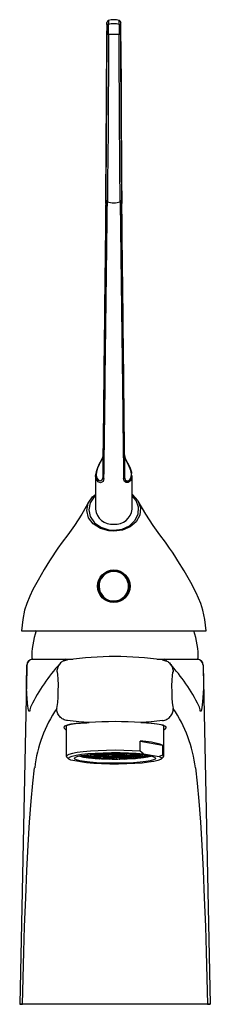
# Model space of a CAD drawing. Header units: millimetres. Extents: x 4038.135 to 4038.182, y 1894.27 to 1894.512.
import ezdxf

# ---------------------------------------------------------------- set-up
doc = ezdxf.new("R2010")
doc.units = ezdxf.units.MM
doc.layers.add('SANINDUSA', color=3, linetype='Continuous')

msp = doc.modelspace()

# ---------------------------------------------------------------- linework, layer by layer
at = {"layer": 'SANINDUSA'}
for p, q in [((4038.155958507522, 1894.50539405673), (4038.155947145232, 1894.500285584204)), ((4038.159530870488, 1894.500285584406), (4038.159519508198, 1894.505394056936)), ((4038.155089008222, 1894.405177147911), (4038.155089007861, 1894.399651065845)), ((4038.160389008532, 1894.405177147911), (4038.16038900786, 1894.399651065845)), ((4038.160511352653, 1894.404608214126), (4038.160389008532, 1894.405177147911)), ((4038.15323900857, 1894.40008270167), (4038.153239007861, 1894.391802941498)), ((4038.153261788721, 1894.400081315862), (4038.15327477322, 1894.400230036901)), ((4038.162239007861, 1894.391802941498), (4038.162239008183, 1894.40008270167)), ((4038.134989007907, 1894.361802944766), (4038.180489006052, 1894.361802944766)), ((4038.136305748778, 1894.353340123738), (4038.13455497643, 1894.269811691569)), ((4038.136229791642, 1894.348345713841), (4038.136317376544, 1894.353340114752)), ((4038.136317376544, 1894.353340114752), (4038.136305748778, 1894.353340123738)), ((4038.136319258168, 1894.353341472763), (4038.136317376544, 1894.353340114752)), ((4038.137537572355, 1894.354811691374), (4038.147616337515, 1894.354811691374)), ((4038.145926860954, 1894.354811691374), (4038.147616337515, 1894.354811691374)), ((4038.168454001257, 1894.354811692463), (4038.170148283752, 1894.354811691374)), ((4038.168480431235, 1894.354811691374), (4038.178537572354, 1894.354811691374)), ((4038.179755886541, 1894.353341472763), (4038.179757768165, 1894.353340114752)), ((4038.179757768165, 1894.353340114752), (4038.179769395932, 1894.353340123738)), ((4038.179769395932, 1894.353340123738), (4038.181520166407, 1894.269811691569)), ((4038.146037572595, 1894.338343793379), (4038.146037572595, 1894.330900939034)), ((4038.170037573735, 1894.330900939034), (4038.170037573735, 1894.338343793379)), ((4038.170453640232, 1894.337690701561), (4038.170037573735, 1894.337360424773)), ((4038.164210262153, 1894.332168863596), (4038.164210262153, 1894.334649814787)), ((4038.164210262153, 1894.334649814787), (4038.169778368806, 1894.333687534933)), ((4038.150842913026, 1894.331169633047), (4038.152480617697, 1894.331313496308)), ((4038.15200620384, 1894.331387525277), (4038.152427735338, 1894.331314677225)), ((4038.152450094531, 1894.331310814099), (4038.153588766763, 1894.331114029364)), ((4038.152471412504, 1894.331312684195), (4038.154109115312, 1894.331456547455)), ((4038.153718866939, 1894.331516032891), (4038.154056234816, 1894.331457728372)), ((4038.154078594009, 1894.331453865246), (4038.155217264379, 1894.331257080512)), ((4038.154099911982, 1894.331455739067), (4038.15573761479, 1894.331599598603)), ((4038.155260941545, 1894.331255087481), (4038.156898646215, 1894.331398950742)), ((4038.155677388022, 1894.331602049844), (4038.155684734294, 1894.33160077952)), ((4038.155707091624, 1894.331596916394), (4038.156845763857, 1894.331400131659)), ((4038.155728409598, 1894.331598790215), (4038.155809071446, 1894.331605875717)), ((4038.156868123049, 1894.331396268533), (4038.158006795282, 1894.331199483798)), ((4038.156889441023, 1894.331398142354), (4038.158527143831, 1894.33154200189)), ((4038.157932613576, 1894.331636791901), (4038.158474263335, 1894.331543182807)), ((4038.158050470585, 1894.331197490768), (4038.159688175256, 1894.331341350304)), ((4038.158496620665, 1894.331539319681), (4038.159635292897, 1894.331342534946)), ((4038.158517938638, 1894.331541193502), (4038.159463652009, 1894.331624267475)), ((4038.15965765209, 1894.33133867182), (4038.160796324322, 1894.331141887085)), ((4038.159678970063, 1894.331340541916), (4038.161316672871, 1894.331484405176)), ((4038.160632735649, 1894.331594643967), (4038.161263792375, 1894.331485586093)), ((4038.161286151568, 1894.331481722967), (4038.162424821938, 1894.331284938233)), ((4038.161307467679, 1894.331483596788), (4038.161940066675, 1894.331539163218)), ((4038.162468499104, 1894.331282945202), (4038.163867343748, 1894.331405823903)), ((4038.165047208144, 1894.331528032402), (4038.164210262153, 1894.332168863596)), ((4038.164585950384, 1894.331335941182), (4038.165214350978, 1894.331227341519)), ((4038.165047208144, 1894.331528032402), (4038.168941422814, 1894.330855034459)), ((4038.169778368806, 1894.333687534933), (4038.169778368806, 1894.331206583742)), ((4038.146130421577, 1894.330717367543), (4038.146626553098, 1894.330228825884)), ((4038.151027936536, 1894.329281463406), (4038.147133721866, 1894.329954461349)), ((4038.149623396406, 1894.331062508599), (4038.150852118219, 1894.331170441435)), ((4038.149820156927, 1894.330916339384), (4038.15033176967, 1894.330827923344)), ((4038.150164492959, 1894.33080740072), (4038.150384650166, 1894.330826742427)), ((4038.150354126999, 1894.330824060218), (4038.151492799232, 1894.330627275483)), ((4038.150375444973, 1894.330825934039), (4038.152013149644, 1894.330969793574)), ((4038.150528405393, 1894.331218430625), (4038.150799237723, 1894.331171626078)), ((4038.150821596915, 1894.331167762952), (4038.151960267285, 1894.330970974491)), ((4038.151131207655, 1894.330589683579), (4038.151545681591, 1894.330626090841)), ((4038.151515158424, 1894.330623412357), (4038.152653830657, 1894.330426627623)), ((4038.151536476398, 1894.330625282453), (4038.153174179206, 1894.330769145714)), ((4038.151982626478, 1894.330967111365), (4038.15312129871, 1894.330770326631)), ((4038.152003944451, 1894.330968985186), (4038.153641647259, 1894.331112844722)), ((4038.152486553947, 1894.330406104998), (4038.152706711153, 1894.33042544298)), ((4038.152676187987, 1894.330422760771), (4038.153158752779, 1894.330339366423)), ((4038.152697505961, 1894.330424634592), (4038.154335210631, 1894.330568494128)), ((4038.153143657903, 1894.330766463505), (4038.154282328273, 1894.33056967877)), ((4038.153164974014, 1894.330768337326), (4038.154802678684, 1894.330912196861)), ((4038.153266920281, 1894.330384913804), (4038.154102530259, 1894.330331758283)), ((4038.153611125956, 1894.331110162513), (4038.154749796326, 1894.330913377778)), ((4038.153632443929, 1894.331112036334), (4038.155270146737, 1894.331255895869)), ((4038.154267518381, 1894.330259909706), (4038.155496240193, 1894.330367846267)), ((4038.154304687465, 1894.330565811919), (4038.155443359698, 1894.330369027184)), ((4038.154326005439, 1894.33056768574), (4038.155963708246, 1894.330711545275)), ((4038.154724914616, 1894.330300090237), (4038.156129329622, 1894.330250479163)), ((4038.154772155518, 1894.330909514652), (4038.155910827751, 1894.330712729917)), ((4038.154793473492, 1894.330911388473), (4038.1564311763, 1894.331055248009)), ((4038.155239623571, 1894.331253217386), (4038.156378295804, 1894.331056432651)), ((4038.15546571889, 1894.330365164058), (4038.156616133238, 1894.33016634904)), ((4038.155487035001, 1894.330367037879), (4038.157124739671, 1894.330510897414)), ((4038.155933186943, 1894.330708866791), (4038.157071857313, 1894.330512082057)), ((4038.155954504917, 1894.330710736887), (4038.157592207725, 1894.330854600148)), ((4038.156400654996, 1894.3310525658), (4038.157539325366, 1894.330855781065)), ((4038.15642197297, 1894.331054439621), (4038.158059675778, 1894.331198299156)), ((4038.156631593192, 1894.33016494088), (4038.158285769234, 1894.330310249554)), ((4038.157094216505, 1894.330508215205), (4038.158232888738, 1894.330311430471)), ((4038.157115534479, 1894.330510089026), (4038.158753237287, 1894.330653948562)), ((4038.157561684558, 1894.330851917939), (4038.158700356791, 1894.330655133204)), ((4038.157583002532, 1894.33085379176), (4038.159220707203, 1894.330997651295)), ((4038.158029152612, 1894.331195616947), (4038.159167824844, 1894.330998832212)), ((4038.15825524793, 1894.330307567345), (4038.159102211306, 1894.330161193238)), ((4038.158276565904, 1894.330309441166), (4038.159914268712, 1894.330453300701)), ((4038.158722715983, 1894.330651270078), (4038.159861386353, 1894.330454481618)), ((4038.158744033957, 1894.330653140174), (4038.160381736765, 1894.330796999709)), ((4038.159190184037, 1894.330994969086), (4038.160328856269, 1894.330798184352)), ((4038.15921150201, 1894.330996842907), (4038.160849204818, 1894.331140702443)), ((4038.160277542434, 1894.330354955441), (4038.159376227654, 1894.330331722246)), ((4038.159883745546, 1894.330450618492), (4038.161022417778, 1894.330253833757)), ((4038.15990506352, 1894.330452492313), (4038.16154276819, 1894.330596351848)), ((4038.160351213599, 1894.330794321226), (4038.161489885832, 1894.330597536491)), ((4038.160357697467, 1894.330189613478), (4038.161075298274, 1894.33025265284)), ((4038.160372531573, 1894.330796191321), (4038.162010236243, 1894.330940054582)), ((4038.160818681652, 1894.331138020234), (4038.161957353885, 1894.330941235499)), ((4038.160839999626, 1894.331139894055), (4038.162477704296, 1894.33128375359)), ((4038.161066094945, 1894.330251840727), (4038.162703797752, 1894.330395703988)), ((4038.161512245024, 1894.330593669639), (4038.162650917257, 1894.330396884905)), ((4038.161533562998, 1894.330595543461), (4038.163171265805, 1894.330739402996)), ((4038.161979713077, 1894.330937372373), (4038.16311838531, 1894.330740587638)), ((4038.1619815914, 1894.330332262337), (4038.162745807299, 1894.330380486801)), ((4038.162001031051, 1894.330939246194), (4038.163638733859, 1894.331083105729)), ((4038.16244718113, 1894.331281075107), (4038.163585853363, 1894.331084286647)), ((4038.162673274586, 1894.330393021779), (4038.162939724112, 1894.330346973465)), ((4038.16269459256, 1894.3303948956), (4038.16433229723, 1894.330538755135)), ((4038.163140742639, 1894.330736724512), (4038.164279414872, 1894.330539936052)), ((4038.163162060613, 1894.330738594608), (4038.164799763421, 1894.330882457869)), ((4038.163608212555, 1894.33108042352), (4038.164746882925, 1894.330883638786)), ((4038.163629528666, 1894.331082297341), (4038.165267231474, 1894.331226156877)), ((4038.164301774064, 1894.330536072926), (4038.164429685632, 1894.330513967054)), ((4038.164323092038, 1894.330537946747), (4038.165040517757, 1894.330600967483)), ((4038.164769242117, 1894.33087977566), (4038.165616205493, 1894.330733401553)), ((4038.164790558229, 1894.330881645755), (4038.166444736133, 1894.331026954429)), ((4038.165278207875, 1894.330791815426), (4038.165123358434, 1894.330764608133)), ((4038.165236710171, 1894.331223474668), (4038.166387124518, 1894.33102465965)), ((4038.165258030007, 1894.331225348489), (4038.165403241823, 1894.331238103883)), ((4038.166185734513, 1894.331004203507), (4038.165774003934, 1894.330893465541)), ((4038.169778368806, 1894.331206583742), (4038.168941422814, 1894.330855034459)), ((4038.169448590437, 1894.330228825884), (4038.169944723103, 1894.330717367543)), ((4038.13455497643, 1894.269811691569), (4038.135272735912, 1894.269811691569)), ((4038.134964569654, 1894.269811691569), (4038.13455497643, 1894.269811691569)), ((4038.137510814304, 1894.269811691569), (4038.135272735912, 1894.269811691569)), ((4038.178564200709, 1894.269811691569), (4038.137510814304, 1894.269811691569)), ((4038.180802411, 1894.269811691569), (4038.178564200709, 1894.269811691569)), ((4038.180802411, 1894.269811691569), (4038.181520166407, 1894.269811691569)), ((4038.181520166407, 1894.269811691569), (4038.181095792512, 1894.269811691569))]:
    msp.add_line(p, q, dxfattribs=at)
at = {"layer": 'SANINDUSA', "flags": 128}
for points in [[(4038.156021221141, 1894.511471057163), (4038.15602092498, 1894.511468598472), (4038.155994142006, 1894.510700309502)], [(4038.156083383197, 1894.510727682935), (4038.156065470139, 1894.511403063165), (4038.15604562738, 1894.511673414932), (4038.156021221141, 1894.511471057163)], [(4038.156392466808, 1894.512118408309), (4038.156396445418, 1894.512148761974), (4038.15640427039, 1894.512103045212), (4038.156433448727, 1894.511426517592), (4038.156438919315, 1894.511192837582)], [(4038.159039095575, 1894.511192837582), (4038.159062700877, 1894.511947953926), (4038.159085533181, 1894.512118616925)], [(4038.159458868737, 1894.511405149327), (4038.159446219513, 1894.511645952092), (4038.159435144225, 1894.511738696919), (4038.159410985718, 1894.511835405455), (4038.159372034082, 1894.51192156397), (4038.159293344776, 1894.512025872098), (4038.159161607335, 1894.512122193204), (4038.15909247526, 1894.512141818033)], [(4038.159459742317, 1894.511405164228), (4038.159439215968, 1894.511671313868), (4038.159415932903, 1894.511481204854), (4038.159394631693, 1894.510727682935)], [(4038.159483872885, 1894.510700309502), (4038.159461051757, 1894.511388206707), (4038.159459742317, 1894.511405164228)], [(4038.155841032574, 1894.467888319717), (4038.155866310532, 1894.470333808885), (4038.155891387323, 1894.473057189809), (4038.155936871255, 1894.478800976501), (4038.155979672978, 1894.485264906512), (4038.156018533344, 1894.492274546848), (4038.156052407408, 1894.499624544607), (4038.156070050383, 1894.504153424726), (4038.156085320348, 1894.508684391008)], [(4038.15644109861, 1894.508729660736), (4038.156423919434, 1894.50415001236), (4038.156404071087, 1894.499572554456), (4038.15636596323, 1894.492144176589), (4038.156322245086, 1894.48506007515), (4038.156274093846, 1894.478528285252), (4038.156222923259, 1894.472724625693), (4038.156211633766, 1894.47158684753), (4038.156166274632, 1894.467502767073)], [(4038.159311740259, 1894.467502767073), (4038.159279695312, 1894.470308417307), (4038.159247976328, 1894.473467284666), (4038.159197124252, 1894.479382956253), (4038.15914948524, 1894.486003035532), (4038.15910646, 1894.493148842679), (4038.159069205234, 1894.500610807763), (4038.159062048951, 1894.502239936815), (4038.159036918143, 1894.508729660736)], [(4038.159392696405, 1894.508684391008), (4038.159406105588, 1894.504669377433), (4038.159421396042, 1894.500651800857), (4038.15945451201, 1894.493268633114), (4038.15949275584, 1894.486198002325), (4038.159535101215, 1894.479646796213), (4038.159580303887, 1894.473792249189), (4038.159608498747, 1894.470665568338), (4038.159636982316, 1894.467888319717)], [(4038.155076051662, 1894.405139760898), (4038.155082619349, 1894.405061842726), (4038.154944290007, 1894.404480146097), (4038.154638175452, 1894.40378876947), (4038.154170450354, 1894.402915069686), (4038.153697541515, 1894.40196447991), (4038.153357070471, 1894.400986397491), (4038.153265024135, 1894.400232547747)], [(4038.155089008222, 1894.405177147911), (4038.154927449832, 1894.404373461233), (4038.154573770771, 1894.403568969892), (4038.154152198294, 1894.402747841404), (4038.153753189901, 1894.401875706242), (4038.153479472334, 1894.400974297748), (4038.153411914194, 1894.400122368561), (4038.153571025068, 1894.39940154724), (4038.153943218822, 1894.398892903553), (4038.154395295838, 1894.398729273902), (4038.154899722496, 1894.399003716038), (4038.155089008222, 1894.399651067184)], [(4038.160389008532, 1894.399651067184), (4038.160550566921, 1894.399044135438), (4038.16090424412, 1894.398759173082), (4038.161325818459, 1894.398773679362), (4038.161724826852, 1894.399085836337), (4038.161998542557, 1894.399674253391), (4038.162066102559, 1894.400455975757), (4038.161906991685, 1894.401346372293), (4038.161534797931, 1894.402317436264), (4038.161082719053, 1894.403220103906), (4038.160578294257, 1894.404296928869), (4038.160511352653, 1894.404608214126)], [(4038.162178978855, 1894.400576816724), (4038.162158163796, 1894.400820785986), (4038.161863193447, 1894.401767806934), (4038.161429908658, 1894.402685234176), (4038.16098521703, 1894.40351055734), (4038.160628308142, 1894.404239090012), (4038.160479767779, 1894.404696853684)], [(4038.155320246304, 1894.399303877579), (4038.155086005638, 1894.398594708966), (4038.154592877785, 1894.398312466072), (4038.154461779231, 1894.398302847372), (4038.153902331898, 1894.398496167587), (4038.153441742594, 1894.399074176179), (4038.153244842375, 1894.399887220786), (4038.153261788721, 1894.400081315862)], [(4038.16221622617, 1894.400084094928), (4038.162149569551, 1894.399382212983), (4038.161810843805, 1894.398716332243), (4038.161317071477, 1894.398358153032), (4038.160795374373, 1894.398331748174), (4038.160357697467, 1894.398638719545), (4038.160157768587, 1894.399303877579)], [(4038.162193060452, 1894.395488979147), (4038.162390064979, 1894.395377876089), (4038.163700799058, 1894.393898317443), (4038.164324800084, 1894.392143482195), (4038.16417797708, 1894.390324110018), (4038.163280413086, 1894.388675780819), (4038.161782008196, 1894.387409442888), (4038.159862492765, 1894.386619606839), (4038.157739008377, 1894.386354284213), (4038.156490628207, 1894.386444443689), (4038.154426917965, 1894.387031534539), (4038.152697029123, 1894.388150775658), (4038.151546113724, 1894.389688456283), (4038.151116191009, 1894.391453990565), (4038.151445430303, 1894.393235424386), (4038.152488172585, 1894.39482851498), (4038.15323900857, 1894.395390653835)], [(4038.15323900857, 1894.395085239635), (4038.152875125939, 1894.394810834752), (4038.1519009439, 1894.393317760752), (4038.151579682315, 1894.391637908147), (4038.151953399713, 1894.389952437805), (4038.152992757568, 1894.388449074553), (4038.154587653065, 1894.387308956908), (4038.156539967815, 1894.386680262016), (4038.157739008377, 1894.386580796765), (4038.15977215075, 1894.386871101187), (4038.161569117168, 1894.387700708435), (4038.162938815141, 1894.388968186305), (4038.163742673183, 1894.390562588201), (4038.163856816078, 1894.392289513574), (4038.163265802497, 1894.393939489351), (4038.162239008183, 1894.395105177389)], [(4038.151704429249, 1894.393782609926), (4038.149866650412, 1894.390516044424), (4038.148038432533, 1894.387732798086), (4038.146388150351, 1894.385434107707), (4038.145014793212, 1894.383614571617), (4038.143972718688, 1894.382178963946), (4038.143289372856, 1894.381183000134), (4038.142699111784, 1894.380291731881), (4038.141920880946, 1894.379075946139), (4038.140592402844, 1894.376902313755), (4038.139105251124, 1894.374316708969), (4038.137829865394, 1894.371977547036), (4038.137023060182, 1894.370365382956), (4038.136282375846, 1894.368585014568), (4038.135772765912, 1894.366926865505), (4038.135313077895, 1894.364594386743), (4038.134988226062, 1894.361802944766)], [(4038.180489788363, 1894.361802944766), (4038.180164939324, 1894.364594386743), (4038.179705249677, 1894.366926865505), (4038.17919564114, 1894.368585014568), (4038.178069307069, 1894.371160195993), (4038.176712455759, 1894.373705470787), (4038.175074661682, 1894.376582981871), (4038.173557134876, 1894.379075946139), (4038.172778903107, 1894.380291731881), (4038.172188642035, 1894.381183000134), (4038.171505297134, 1894.382178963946), (4038.170463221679, 1894.383614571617), (4038.169089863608, 1894.385434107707), (4038.167439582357, 1894.387732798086), (4038.165611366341, 1894.390516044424), (4038.163773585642, 1894.393782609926)], [(4038.136319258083, 1894.353341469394), (4038.136313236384, 1894.35296170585), (4038.136234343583, 1894.348347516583)], [(4038.146321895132, 1894.354673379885), (4038.146321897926, 1894.354673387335), (4038.146381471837, 1894.354572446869)], [(4038.16969379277, 1894.354586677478), (4038.169730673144, 1894.354703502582), (4038.169753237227, 1894.354673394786), (4038.169753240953, 1894.354673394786), (4038.169753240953, 1894.354673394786)], [(4038.179757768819, 1894.353340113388), (4038.179764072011, 1894.352959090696), (4038.17984535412, 1894.348345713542)], [(4038.143680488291, 1894.342673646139), (4038.143680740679, 1894.342674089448), (4038.143819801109, 1894.343201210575), (4038.143934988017, 1894.344143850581), (4038.144024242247, 1894.345450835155), (4038.144075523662, 1894.346973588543), (4038.144081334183, 1894.348531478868), (4038.144040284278, 1894.349936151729), (4038.143957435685, 1894.351016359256), (4038.14384366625, 1894.351645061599), (4038.143711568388, 1894.351758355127)], [(4038.172363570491, 1894.351758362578), (4038.172337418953, 1894.35177828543), (4038.172207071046, 1894.351560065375), (4038.172098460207, 1894.350835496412), (4038.17202401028, 1894.349699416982), (4038.171991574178, 1894.348291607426), (4038.172003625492, 1894.346778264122), (4038.172057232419, 1894.345327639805), (4038.172145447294, 1894.344086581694), (4038.172263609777, 1894.343153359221), (4038.172394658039, 1894.342673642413)], [(4038.137041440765, 1894.342031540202), (4038.13683516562, 1894.341995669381), (4038.136651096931, 1894.342654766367), (4038.136482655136, 1894.343968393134), (4038.136379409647, 1894.345211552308), (4038.136316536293, 1894.346181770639), (4038.136278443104, 1894.346871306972), (4038.1362555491, 1894.347340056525), (4038.136242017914, 1894.34765599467), (4038.136234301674, 1894.34787421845), (4038.136228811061, 1894.348136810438), (4038.136228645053, 1894.34825046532), (4038.136229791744, 1894.348345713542)], [(4038.17984535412, 1894.348345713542), (4038.179846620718, 1894.348218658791), (4038.179845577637, 1894.348073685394), (4038.17983412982, 1894.347681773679), (4038.17977356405, 1894.346441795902), (4038.179629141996, 1894.34436346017), (4038.179456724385, 1894.342850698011), (4038.179258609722, 1894.342031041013), (4038.179033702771, 1894.342031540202)], [(4038.146037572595, 1894.337353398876), (4038.145595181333, 1894.337722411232), (4038.145492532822, 1894.33807862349), (4038.145744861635, 1894.338395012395), (4038.146345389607, 1894.338659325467), (4038.1472724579, 1894.338870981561), (4038.148503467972, 1894.3390296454), (4038.149998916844, 1894.339141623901), (4038.151580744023, 1894.33921001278)], [(4038.14602109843, 1894.338426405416), (4038.146020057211, 1894.338421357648), (4038.146149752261, 1894.338513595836), (4038.146564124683, 1894.338677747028), (4038.147263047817, 1894.338843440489), (4038.148279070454, 1894.338989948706), (4038.149555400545, 1894.339102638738), (4038.151087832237, 1894.339183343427), (4038.151646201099, 1894.33920018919)], [(4038.16443617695, 1894.33920109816), (4038.165814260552, 1894.33914508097), (4038.167234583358, 1894.339046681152), (4038.168407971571, 1894.338910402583), (4038.169298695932, 1894.338737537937), (4038.169813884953, 1894.338567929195), (4038.170039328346, 1894.338436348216), (4038.170039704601, 1894.338448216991)], [(4038.164494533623, 1894.339210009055), (4038.166208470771, 1894.339133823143), (4038.16769363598, 1894.339017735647), (4038.168902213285, 1894.338853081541), (4038.16980524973, 1894.338635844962), (4038.170369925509, 1894.338365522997), (4038.170589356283, 1894.338047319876), (4038.170453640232, 1894.337690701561)], [(4038.164210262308, 1894.332168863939), (4038.162286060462, 1894.332283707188), (4038.160226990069, 1894.332354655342), (4038.158098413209, 1894.332379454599), (4038.155967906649, 1894.332357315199), (4038.153903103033, 1894.332288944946), (4038.151969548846, 1894.33217651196), (4038.150228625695, 1894.332023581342), (4038.148735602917, 1894.331835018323), (4038.147537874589, 1894.331616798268), (4038.146673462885, 1894.331375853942), (4038.146169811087, 1894.331119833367), (4038.146042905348, 1894.330856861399), (4038.14613042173, 1894.330717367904)], [(4038.14713372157, 1894.329954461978), (4038.146652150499, 1894.330205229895), (4038.146547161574, 1894.330462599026), (4038.146822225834, 1894.330718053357), (4038.147468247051, 1894.330963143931), (4038.14846385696, 1894.331189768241), (4038.149776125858, 1894.331390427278), (4038.151361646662, 1894.331558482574), (4038.153167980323, 1894.331688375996), (4038.155135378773, 1894.331775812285), (4038.157198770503, 1894.331817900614), (4038.15928990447, 1894.331813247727), (4038.161339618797, 1894.331762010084), (4038.1632801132, 1894.331665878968), (4038.165047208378, 1894.331528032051)], [(4038.166180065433, 1894.331120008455), (4038.167131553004, 1894.330917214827), (4038.167754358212, 1894.330695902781), (4038.168025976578, 1894.33046406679), (4038.167936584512, 1894.330230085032), (4038.167489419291, 1894.33000241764), (4038.166700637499, 1894.329789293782), (4038.165598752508, 1894.329598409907), (4038.164223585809, 1894.329436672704), (4038.162624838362, 1894.329309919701), (4038.16086029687, 1894.329222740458), (4038.158993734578, 1894.329178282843), (4038.157092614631, 1894.329178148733), (4038.155225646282, 1894.329222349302), (4038.153460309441, 1894.329309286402), (4038.151860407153, 1894.329435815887), (4038.150483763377, 1894.329597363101), (4038.149380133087, 1894.329788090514), (4038.148589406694, 1894.330001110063), (4038.148140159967, 1894.330228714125), (4038.148048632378, 1894.330462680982), (4038.148318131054, 1894.330694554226), (4038.148938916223, 1894.330915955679), (4038.149888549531, 1894.331118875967), (4038.151132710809, 1894.331295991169), (4038.152626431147, 1894.33144089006), (4038.154315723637, 1894.331548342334), (4038.156139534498, 1894.331614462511), (4038.158031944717, 1894.331636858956), (4038.159924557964, 1894.331614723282), (4038.161748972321, 1894.331548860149), (4038.163439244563, 1894.331441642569), (4038.164934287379, 1894.331296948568), (4038.166180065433, 1894.331120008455)], [(4038.149114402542, 1894.330995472), (4038.149374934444, 1894.330916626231), (4038.150302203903, 1894.330717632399)], [(4038.150302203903, 1894.330717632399), (4038.151526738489, 1894.330544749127), (4038.152319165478, 1894.330462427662)], [(4038.168941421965, 1894.330855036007), (4038.169422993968, 1894.330604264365), (4038.169527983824, 1894.330346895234), (4038.169252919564, 1894.330091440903), (4038.168606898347, 1894.329846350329), (4038.167611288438, 1894.329619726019), (4038.166299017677, 1894.329419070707), (4038.164713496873, 1894.329251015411), (4038.162907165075, 1894.329121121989), (4038.160939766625, 1894.329033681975), (4038.158876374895, 1894.328991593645), (4038.156785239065, 1894.328996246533), (4038.154735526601, 1894.329047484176), (4038.152795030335, 1894.329143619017), (4038.15102793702, 1894.329281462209)], [(4038.154059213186, 1894.330436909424), (4038.153493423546, 1894.330475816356), (4038.153379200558, 1894.330484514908)], [(4038.157367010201, 1894.330229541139), (4038.158325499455, 1894.330227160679), (4038.158706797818, 1894.330229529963)], [(4038.159258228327, 1894.330236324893), (4038.160172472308, 1894.33025656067), (4038.160279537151, 1894.330259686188)], [(4038.16311993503, 1894.330408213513), (4038.163552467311, 1894.330444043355), (4038.164922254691, 1894.330590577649)], [(4038.165088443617, 1894.330612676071), (4038.166092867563, 1894.330776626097), (4038.166839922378, 1894.330956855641)], [(4038.169944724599, 1894.330717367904), (4038.170032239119, 1894.330945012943), (4038.169778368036, 1894.331206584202)], [(4038.135272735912, 1894.269811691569), (4038.135412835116, 1894.276291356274), (4038.135580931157, 1894.282711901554), (4038.135775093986, 1894.288978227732), (4038.136034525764, 1894.296041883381), (4038.136328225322, 1894.302764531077), (4038.136653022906, 1894.309018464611), (4038.13700725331, 1894.314712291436), (4038.137392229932, 1894.319835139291), (4038.137804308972, 1894.324293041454), (4038.138243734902, 1894.328035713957), (4038.138251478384, 1894.328085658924)], [(4038.17783141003, 1894.328035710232), (4038.178270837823, 1894.324293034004), (4038.17868291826, 1894.319835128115), (4038.179067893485, 1894.314712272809), (4038.179422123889, 1894.309018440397), (4038.179746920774, 1894.302764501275), (4038.180040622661, 1894.296041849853), (4038.180300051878, 1894.288978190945), (4038.180494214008, 1894.282711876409), (4038.180662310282, 1894.276291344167), (4038.180802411, 1894.269811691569)]]:
    msp.add_lwpolyline(points, dxfattribs=at)
at = {"layer": 'SANINDUSA'}
msp.add_circle((4038.157739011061, 1894.372802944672), 0.004000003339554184, dxfattribs=at)
for centre, radius, start, end in [((4038.156613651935, 1894.511586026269), 0.0006024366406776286, 112.4734048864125, 191.0032628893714), ((4038.156573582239, 1894.510721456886), 0.000490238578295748, 105.9434544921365, 179.2723218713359), ((4038.157739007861, 1894.507859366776), 0.004500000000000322, 72.48617500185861, 107.5380640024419), ((4038.157739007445, 1894.506772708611), 0.004607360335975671, 73.60986080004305, 106.390139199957), ((4037.931459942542, 1894.509762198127), 0.2249835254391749, 359.7370463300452, 0.3643384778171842), ((4038.336468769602, 1894.509804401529), 0.1774351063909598, 179.5516539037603, 180.3470479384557), ((4038.158904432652, 1894.510721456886), 0.0004902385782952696, 0.7276781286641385, 74.05654550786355), ((4038.598317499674, 1894.505076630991), 0.4423591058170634, 179.2715833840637, 179.9588867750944), ((4038.017123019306, 1894.509574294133), 0.1389651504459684, 359.6330875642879, 0.4755513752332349), ((4038.156368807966, 1894.507877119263), 0.0008556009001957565, 85.15323939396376, 109.3496183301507), ((4038.157739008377, 1894.464116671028), 0.04463186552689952, 88.33358439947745, 91.66641560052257), ((4038.15910920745, 1894.507877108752), 0.0008556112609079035, 70.65053038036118, 94.84661189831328), ((4038.333901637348, 1894.50954075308), 0.1745110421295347, 179.6103020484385, 180.2811634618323), ((4037.804389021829, 1894.505662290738), 0.3551305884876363, 359.9567228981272, 0.8128471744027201), ((4033.762017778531, 1894.507766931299), 4.393935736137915, 359.4699874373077, 359.9024452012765), ((4042.51960891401, 1894.507581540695), 4.360084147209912, 180.0958759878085, 180.531691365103), ((4038.156265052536, 1894.467916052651), 0.0004249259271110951, 183.742088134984, 256.5581066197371), ((4038.157739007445, 1894.472697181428), 0.005427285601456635, 253.1550602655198, 286.8449397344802), ((4038.1592129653, 1894.467916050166), 0.0004249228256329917, 283.4415849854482, 356.2582202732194), ((4038.155490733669, 1894.399668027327), 0.000402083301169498, 182.41749167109, 244.9119804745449), ((4038.159987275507, 1894.399668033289), 0.0004020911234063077, 295.0883968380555, 357.5817051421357), ((4038.157335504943, 1894.3922140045), 0.0041170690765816, 185.7302062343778, 275.6244419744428), ((4038.158142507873, 1894.392214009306), 0.004117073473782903, 264.3756191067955, 354.269732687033), ((4038.157739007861, 1894.372802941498), 0.003824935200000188, 136.5261485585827, 316.5261485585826), ((4038.157739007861, 1894.372802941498), 0.00363612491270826, 136.5261485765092, 316.5261485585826), ((4038.157739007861, 1894.372802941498), 0.003824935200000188, 316.5261485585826, 136.5261485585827), ((4038.157739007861, 1894.372802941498), 0.00363612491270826, 316.5261485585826, 136.5261485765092), ((4038.157532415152, 1894.355265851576), 0.02000000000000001, 160.7530306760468, 181.3011849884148), ((4038.158542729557, 1894.355265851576), 0.02000000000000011, 358.6988150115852, 19.20595513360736), ((4038.137804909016, 1894.353312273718), 0.001499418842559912, 90.02065127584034, 178.9358448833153), ((4038.137816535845, 1894.353312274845), 0.001499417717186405, 90.02085458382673, 178.9361719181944), ((4038.137817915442, 1894.35331276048), 0.001498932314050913, 90.03806757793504, 178.9025520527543), ((4038.177720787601, 1894.323430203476), 0.0449727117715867, 137.7217154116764, 153.752711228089), ((4038.146034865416, 1894.353973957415), 0.000844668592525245, 97.34631651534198, 154.2898020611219), ((4038.158037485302, 1894.271246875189), 0.08421581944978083, 82.03831521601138, 97.96267283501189), ((4038.170058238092, 1894.354000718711), 0.0008159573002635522, 25.50303106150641, 83.66430093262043), ((4038.139209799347, 1894.323795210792), 0.04406342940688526, 26.30476909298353, 42.70715961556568), ((4038.1782572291, 1894.353312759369), 0.001498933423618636, 1.097489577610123, 89.96197095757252), ((4038.178258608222, 1894.35331227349), 0.001499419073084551, 1.063878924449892, 89.97909458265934), ((4038.178270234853, 1894.353312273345), 0.001499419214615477, 1.064169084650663, 89.9793792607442), ((4038.136241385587, 1894.348323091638), 2.541982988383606e-05, 106.0829042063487, 117.1353739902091), ((4038.179833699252, 1894.348322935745), 2.558640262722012e-05, 62.90223359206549, 73.88350168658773), ((4038.140008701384, 1894.341990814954), 0.002967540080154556, 153.1683899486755, 179.2136726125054), ((4038.170797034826, 1894.324277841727), 0.03276755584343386, 145.8471192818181, 173.3267559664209), ((4038.145232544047, 1894.324256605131), 0.03281718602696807, 6.612639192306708, 34.13889493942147), ((4038.17606641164, 1894.341990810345), 0.002967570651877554, 0.7864082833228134, 26.73416491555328), ((4038.158037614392, 1894.251292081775), 0.08815470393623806, 85.7995885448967, 94.20037840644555), ((4038.163994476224, 1894.316810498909), 0.01784062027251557, 71.08301228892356, 89.30697851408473)]:
    msp.add_arc(centre, radius, start, end, dxfattribs=at)
for centre, major_axis, ratio, start_param, end_param in [((4038.15723901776, 1894.59837910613), (0.003999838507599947, 0.3645990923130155), 9.858278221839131e-05, 4.135930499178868, 4.346369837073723), ((4038.157739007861, 1894.598377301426), (0.00449977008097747, 0.3646030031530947), 0.0001247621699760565, 4.134807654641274, 4.345246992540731), ((4038.157739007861, 1894.598377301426), (-0.004499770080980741, 0.3646030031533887), 0.0001247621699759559, 1.937938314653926, 2.148377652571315), ((4038.15823899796, 1894.59837910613), (-0.003999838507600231, 0.3645990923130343), 9.85827822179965e-05, 1.936815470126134, 2.147254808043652), ((4038.15723901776, 1894.59837910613), (0.003999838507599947, 0.3645990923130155), 9.858278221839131e-05, 1.939070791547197, 2.12928296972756), ((4038.15823899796, 1894.59837910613), (-0.003999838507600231, 0.3645990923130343), 9.85827822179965e-05, 4.153902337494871, 4.344114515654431)]:
    msp.add_ellipse(centre, major_axis=major_axis, ratio=ratio, start_param=start_param, end_param=end_param, dxfattribs=at)
for points, knots in [([(4038.144448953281, 1894.353683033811), (4038.14424118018, 1894.353401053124), (4038.143819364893, 1894.352828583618), (4038.143747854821, 1894.352118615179), (4038.143711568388, 1894.351758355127)], [0, 0, 0, 0, 0.4925689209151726, 1, 1, 1, 1]), ([(4038.146321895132, 1894.354673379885), (4038.145979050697, 1894.354589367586), (4038.145293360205, 1894.354421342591), (4038.14464327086, 1894.354003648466), (4038.144454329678, 1894.353691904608), (4038.144448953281, 1894.353683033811)], [0, 0, 0, 0, 0.4927822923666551, 0.9855669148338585, 1, 1, 1, 1]), ([(4038.169753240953, 1894.354673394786), (4038.170095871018, 1894.354589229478), (4038.170781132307, 1894.354420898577), (4038.171427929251, 1894.354008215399), (4038.171614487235, 1894.353702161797), (4038.171616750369, 1894.353698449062)], [0, 0, 0, 0, 0.4969478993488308, 0.9938974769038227, 1, 1, 1, 1]), ([(4038.171616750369, 1894.353698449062), (4038.171828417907, 1894.353411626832), (4038.172254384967, 1894.352834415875), (4038.172327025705, 1894.352118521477), (4038.172363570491, 1894.351758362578)], [0, 0, 0, 0, 0.4969105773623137, 1, 1, 1, 1]), ([(4038.146328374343, 1894.339683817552), (4038.145971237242, 1894.339767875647), (4038.145256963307, 1894.339935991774), (4038.144390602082, 1894.340645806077), (4038.14379302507, 1894.34158897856), (4038.143718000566, 1894.342312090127), (4038.143680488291, 1894.342673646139)], [0, 0, 0, 0, 0.2499999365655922, 0.49999968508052, 0.7499996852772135, 1, 1, 1, 1]), ([(4038.169746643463, 1894.339684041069), (4038.170103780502, 1894.339768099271), (4038.170818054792, 1894.339936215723), (4038.171684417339, 1894.340646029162), (4038.17228199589, 1894.341589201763), (4038.172357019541, 1894.342312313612), (4038.172394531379, 1894.342673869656)], [0, 0, 0, 0, 0.2499998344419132, 0.4999998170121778, 0.7499998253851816, 1, 1, 1, 1]), ([(4038.151580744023, 1894.339210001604), (4038.150763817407, 1894.3392685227), (4038.149010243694, 1894.339394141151), (4038.147262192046, 1894.339583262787), (4038.146328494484, 1894.339684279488)], [0, 0, 0, 0, 0.4658638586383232, 1, 1, 1, 1]), ([(4038.169746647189, 1894.339684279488), (4038.168813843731, 1894.339583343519), (4038.167065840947, 1894.339394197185), (4038.165312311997, 1894.33926858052), (4038.164494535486, 1894.339209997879)], [0, 0, 0, 0, 0.5336395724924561, 1, 1, 1, 1]), ([(4038.153619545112, 1894.331113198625), (4038.153626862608, 1894.331122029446), (4038.153639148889, 1894.331136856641), (4038.153651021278, 1894.331185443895), (4038.153658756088, 1894.331229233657), (4038.153663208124, 1894.331267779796), (4038.153665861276, 1894.331307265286), (4038.153666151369, 1894.331333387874), (4038.153666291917, 1894.331346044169)], [0, 0, 0, 0, 0.3296962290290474, 0.5535691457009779, 0.6801691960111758, 0.7951176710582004, 0.90073528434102, 1, 1, 1, 1]), ([(4038.155248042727, 1894.331256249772), (4038.155255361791, 1894.331265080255), (4038.155267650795, 1894.331279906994), (4038.155279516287, 1894.331328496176), (4038.155287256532, 1894.331372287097), (4038.155291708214, 1894.331410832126), (4038.155294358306, 1894.331450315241), (4038.155294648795, 1894.331476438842), (4038.155294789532, 1894.331489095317)], [0, 0, 0, 0, 0.3297001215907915, 0.5535798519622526, 0.6801615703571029, 0.7951111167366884, 0.9007345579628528, 1, 1, 1, 1]), ([(4038.158037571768, 1894.331198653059), (4038.158044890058, 1894.331207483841), (4038.158057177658, 1894.331222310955), (4038.158069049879, 1894.331270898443), (4038.158076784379, 1894.331314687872), (4038.158081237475, 1894.331353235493), (4038.158083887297, 1894.331392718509), (4038.15808417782, 1894.331418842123), (4038.158084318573, 1894.331431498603)], [0, 0, 0, 0, 0.3296952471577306, 0.5535669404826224, 0.6801662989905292, 0.7951141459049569, 0.9007360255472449, 1, 1, 1, 1]), ([(4038.159666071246, 1894.331341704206), (4038.159673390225, 1894.331350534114), (4038.159685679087, 1894.331365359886), (4038.159697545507, 1894.331413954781), (4038.159705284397, 1894.331457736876), (4038.159709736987, 1894.331496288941), (4038.159712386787, 1894.331535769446), (4038.159712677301, 1894.331561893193), (4038.159712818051, 1894.331574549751)], [0, 0, 0, 0, 0.3296989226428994, 0.5535778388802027, 0.6801719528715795, 0.7951116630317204, 0.9007347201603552, 0.9999999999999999, 0.9999999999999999, 0.9999999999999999, 0.9999999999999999]), ([(4038.160827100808, 1894.331141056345), (4038.160834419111, 1894.331149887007), (4038.160846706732, 1894.331164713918), (4038.160858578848, 1894.331213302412), (4038.160866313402, 1894.331257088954), (4038.160870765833, 1894.331295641), (4038.160873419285, 1894.331335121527), (4038.160873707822, 1894.33136124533), (4038.160873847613, 1894.33137390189)], [0, 0, 0, 0, 0.3296982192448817, 0.55357193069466, 0.6801724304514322, 0.7951118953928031, 0.9007350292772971, 0.9999999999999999, 0.9999999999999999, 0.9999999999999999, 0.9999999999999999]), ([(4038.163616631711, 1894.331083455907), (4038.163623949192, 1894.331092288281), (4038.163636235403, 1894.331107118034), (4038.163648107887, 1894.331155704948), (4038.163655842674, 1894.331199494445), (4038.163660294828, 1894.331238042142), (4038.163662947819, 1894.331277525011), (4038.163663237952, 1894.331303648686), (4038.163663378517, 1894.331316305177)], [0, 0, 0, 0, 0.3296964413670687, 0.5535676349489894, 0.6801667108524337, 0.7951143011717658, 0.9007362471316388, 0.9999999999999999, 0.9999999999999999, 0.9999999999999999, 0.9999999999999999]), ([(4038.150409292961, 1894.331059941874), (4038.150409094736, 1894.331047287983), (4038.15040868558, 1894.331021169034), (4038.150405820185, 1894.330981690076), (4038.150401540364, 1894.330943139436), (4038.15039434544, 1894.330899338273), (4038.150380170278, 1894.330850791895), (4038.150369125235, 1894.330835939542), (4038.150362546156, 1894.330827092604)], [0, 0, 0, 0, 0.09925450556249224, 0.204871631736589, 0.3198211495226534, 0.4464253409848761, 0.6702582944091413, 1, 1, 1, 1]), ([(4038.151570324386, 1894.330859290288), (4038.15157012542, 1894.330846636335), (4038.151569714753, 1894.330820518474), (4038.151566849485, 1894.330781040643), (4038.151562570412, 1894.330742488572), (4038.151555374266, 1894.33069869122), (4038.151541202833, 1894.33065014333), (4038.151530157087, 1894.330635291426), (4038.151523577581, 1894.330626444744)], [0, 0, 0, 0, 0.09925550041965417, 0.2048641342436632, 0.3198231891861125, 0.4464212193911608, 0.6702553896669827, 0.9999999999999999, 0.9999999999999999, 0.9999999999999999, 0.9999999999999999]), ([(4038.152037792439, 1894.331202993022), (4038.1520375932, 1894.331190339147), (4038.152037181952, 1894.331164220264), (4038.15203432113, 1894.331124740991), (4038.152030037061, 1894.331086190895), (4038.152022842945, 1894.331042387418), (4038.152008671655, 1894.330993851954), (4038.151997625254, 1894.330978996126), (4038.151991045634, 1894.330970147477)], [0, 0, 0, 0, 0.09925529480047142, 0.204873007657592, 0.3198239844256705, 0.4464292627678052, 0.6702739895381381, 1, 1, 1, 1]), ([(4038.152731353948, 1894.330658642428), (4038.152731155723, 1894.330645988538), (4038.152730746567, 1894.330619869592), (4038.152727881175, 1894.330580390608), (4038.152723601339, 1894.330541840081), (4038.152716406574, 1894.330498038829), (4038.15270223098, 1894.330449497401), (4038.152691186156, 1894.330434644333), (4038.152684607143, 1894.330425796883)], [0, 0, 0, 0, 0.09925504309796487, 0.2048727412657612, 0.3198228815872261, 0.4464277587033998, 0.6702565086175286, 1, 1, 1, 1]), ([(4038.153198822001, 1894.331002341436), (4038.153198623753, 1894.330989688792), (4038.153198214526, 1894.330963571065), (4038.153195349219, 1894.330924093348), (4038.153191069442, 1894.33088554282), (4038.153183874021, 1894.330841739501), (4038.153169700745, 1894.330793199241), (4038.153158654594, 1894.330778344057), (4038.153152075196, 1894.330769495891)], [0, 0, 0, 0, 0.09924577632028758, 0.2048642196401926, 0.3198151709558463, 0.446420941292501, 0.6702727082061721, 1, 1, 1, 1]), ([(4038.154136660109, 1894.330479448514), (4038.154138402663, 1894.330453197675), (4038.154141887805, 1894.330400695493), (4038.154168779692, 1894.33032958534), (4038.154206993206, 1894.330280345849), (4038.154243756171, 1894.33025718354), (4038.154264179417, 1894.330262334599), (4038.154269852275, 1894.330263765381)], [0, 0, 0, 0, 0.2280667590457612, 0.4561378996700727, 0.6842126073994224, 0.9122853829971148, 1, 1, 1, 1]), ([(4038.154359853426, 1894.330801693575), (4038.154359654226, 1894.330789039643), (4038.154359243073, 1894.330762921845), (4038.154356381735, 1894.330723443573), (4038.154352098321, 1894.330684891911), (4038.154344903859, 1894.330641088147), (4038.154330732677, 1894.330592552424), (4038.154319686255, 1894.330577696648), (4038.154313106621, 1894.33056884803)], [0, 0, 0, 0, 0.09925538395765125, 0.2048637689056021, 0.3198233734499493, 0.4464287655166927, 0.6702736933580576, 1, 1, 1, 1]), ([(4038.154780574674, 1894.330912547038), (4038.154787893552, 1894.33092137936), (4038.154800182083, 1894.33093620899), (4038.154812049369, 1894.330984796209), (4038.154819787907, 1894.331028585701), (4038.154824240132, 1894.331067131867), (4038.154826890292, 1894.331106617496), (4038.154827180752, 1894.331132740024), (4038.154827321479, 1894.331145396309)], [0, 0, 0, 0, 0.3296987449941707, 0.5535702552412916, 0.6801705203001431, 0.7951186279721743, 0.9007356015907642, 1, 1, 1, 1]), ([(4038.155520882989, 1894.330601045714), (4038.155520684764, 1894.330588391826), (4038.155520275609, 1894.330562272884), (4038.155517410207, 1894.330522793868), (4038.155513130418, 1894.330484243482), (4038.155505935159, 1894.33044043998), (4038.15549176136, 1894.330391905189), (4038.155480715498, 1894.330377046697), (4038.155474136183, 1894.330368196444)], [0, 0, 0, 0, 0.09925501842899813, 0.2048726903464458, 0.3198228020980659, 0.4464276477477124, 0.6702723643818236, 1, 1, 1, 1]), ([(4038.155941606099, 1894.330711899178), (4038.155948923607, 1894.330720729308), (4038.155961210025, 1894.330735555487), (4038.155973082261, 1894.330784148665), (4038.155980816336, 1894.330827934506), (4038.155985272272, 1894.330866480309), (4038.155987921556, 1894.33090596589), (4038.155988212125, 1894.330932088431), (4038.155988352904, 1894.330944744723)], [0, 0, 0, 0, 0.3296967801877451, 0.5535754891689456, 0.68016847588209, 0.7951176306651, 0.9007351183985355, 1, 1, 1, 1]), ([(4038.156409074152, 1894.331055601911), (4038.156416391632, 1894.331064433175), (4038.156428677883, 1894.331079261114), (4038.15644055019, 1894.331127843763), (4038.156448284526, 1894.331171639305), (4038.156452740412, 1894.331210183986), (4038.156455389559, 1894.331249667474), (4038.156455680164, 1894.331275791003), (4038.156455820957, 1894.331288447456)], [0, 0, 0, 0, 0.32969870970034, 0.5535733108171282, 0.6801614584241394, 0.795111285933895, 0.9007345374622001, 1, 1, 1, 1]), ([(4038.156681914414, 1894.330400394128), (4038.156681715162, 1894.330387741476), (4038.156681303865, 1894.330361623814), (4038.156678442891, 1894.330322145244), (4038.156674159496, 1894.330283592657), (4038.156666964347, 1894.330239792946), (4038.156652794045, 1894.330191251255), (4038.156641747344, 1894.330176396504), (4038.156635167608, 1894.330167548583)], [0, 0, 0, 0, 0.09924598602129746, 0.2048640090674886, 0.3198238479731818, 0.4464222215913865, 0.670273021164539, 0.9999999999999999, 0.9999999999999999, 0.9999999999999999, 0.9999999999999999]), ([(4038.157149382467, 1894.330744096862), (4038.157149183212, 1894.330731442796), (4038.157148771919, 1894.330705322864), (4038.157145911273, 1894.330665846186), (4038.157141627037, 1894.330627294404), (4038.157134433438, 1894.330583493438), (4038.157120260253, 1894.330534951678), (4038.157109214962, 1894.330520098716), (4038.157102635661, 1894.330511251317)], [0, 0, 0, 0, 0.09925453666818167, 0.2048765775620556, 0.3198266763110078, 0.4464309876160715, 0.670257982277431, 1, 1, 1, 1]), ([(4038.157570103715, 1894.330854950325), (4038.157577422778, 1894.330863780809), (4038.157589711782, 1894.330878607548), (4038.157601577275, 1894.330927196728), (4038.157609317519, 1894.330970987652), (4038.157613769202, 1894.331009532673), (4038.157616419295, 1894.33104901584), (4038.157616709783, 1894.331075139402), (4038.15761685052, 1894.33108779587)], [0, 0, 0, 0, 0.32970005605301, 0.5535797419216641, 0.6801614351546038, 0.7951109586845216, 0.9007343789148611, 1, 1, 1, 1]), ([(4038.158310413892, 1894.330543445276), (4038.158310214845, 1894.330530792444), (4038.15830980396, 1894.330504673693), (4038.158306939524, 1894.330465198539), (4038.158302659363, 1894.33042664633), (4038.158295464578, 1894.330382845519), (4038.158281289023, 1894.330334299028), (4038.158270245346, 1894.330319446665), (4038.158263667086, 1894.330310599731)], [0, 0, 0, 0, 0.09924520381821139, 0.2048680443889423, 0.3198181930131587, 0.4464230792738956, 0.6702572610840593, 1, 1, 1, 1]), ([(4038.15873113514, 1894.330654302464), (4038.158738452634, 1894.330663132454), (4038.15875073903, 1894.330677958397), (4038.158762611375, 1894.330726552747), (4038.158770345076, 1894.330770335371), (4038.158774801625, 1894.330808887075), (4038.158777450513, 1894.330848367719), (4038.158777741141, 1894.330874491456), (4038.158777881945, 1894.330887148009)], [0, 0, 0, 0, 0.3296981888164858, 0.5535778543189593, 0.6801713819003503, 0.7951116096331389, 0.9007346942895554, 1, 1, 1, 1]), ([(4038.159100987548, 1894.330165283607), (4038.159112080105, 1894.330162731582), (4038.159143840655, 1894.330155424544), (4038.159198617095, 1894.330176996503), (4038.159252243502, 1894.330224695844), (4038.159289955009, 1894.330294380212), (4038.159294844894, 1894.330346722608), (4038.159297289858, 1894.330372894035)], [0, 0, 0, 0, 0.1183060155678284, 0.338737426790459, 0.5591579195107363, 0.7795770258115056, 1, 1, 1, 1]), ([(4038.159198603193, 1894.330998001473), (4038.15920592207, 1894.331006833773), (4038.159218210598, 1894.331021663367), (4038.159230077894, 1894.331070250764), (4038.159237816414, 1894.331114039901), (4038.159242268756, 1894.331152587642), (4038.159244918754, 1894.331192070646), (4038.159245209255, 1894.331218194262), (4038.159245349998, 1894.331230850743)], [0, 0, 0, 0, 0.3296971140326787, 0.5535675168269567, 0.680167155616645, 0.7951146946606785, 0.9007362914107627, 1, 1, 1, 1]), ([(4038.159892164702, 1894.330453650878), (4038.159899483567, 1894.330462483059), (4038.159911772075, 1894.330477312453), (4038.159923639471, 1894.330525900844), (4038.159931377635, 1894.330569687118), (4038.159935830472, 1894.330608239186), (4038.159938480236, 1894.330647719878), (4038.159938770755, 1894.330673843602), (4038.159938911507, 1894.330686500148)], [0, 0, 0, 0, 0.3297001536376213, 0.5535726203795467, 0.6801734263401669, 0.7951126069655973, 0.9007351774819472, 1, 1, 1, 1]), ([(4038.160359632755, 1894.330797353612), (4038.160366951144, 1894.330806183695), (4038.160379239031, 1894.330821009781), (4038.160391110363, 1894.330869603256), (4038.160398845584, 1894.330913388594), (4038.160403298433, 1894.330951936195), (4038.160405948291, 1894.330991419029), (4038.160406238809, 1894.331017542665), (4038.16040637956, 1894.331030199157)], [0, 0, 0, 0, 0.3296958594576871, 0.5535733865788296, 0.6801657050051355, 0.7951137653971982, 0.9007358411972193, 1, 1, 1, 1]), ([(4038.161099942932, 1894.330485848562), (4038.161099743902, 1894.330473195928), (4038.161099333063, 1894.330447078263), (4038.161096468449, 1894.330407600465), (4038.161092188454, 1894.33036904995), (4038.161084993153, 1894.330325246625), (4038.161070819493, 1894.330276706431), (4038.161059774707, 1894.330261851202), (4038.161053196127, 1894.330253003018)], [0, 0, 0, 0, 0.09924612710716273, 0.2048646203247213, 0.3198156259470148, 0.446421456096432, 0.6702733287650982, 1, 1, 1, 1]), ([(4038.16152066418, 1894.330596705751), (4038.161527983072, 1894.330605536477), (4038.161540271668, 1894.330620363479), (4038.161552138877, 1894.330668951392), (4038.161559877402, 1894.330712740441), (4038.161564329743, 1894.330751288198), (4038.161566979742, 1894.330790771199), (4038.161567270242, 1894.330816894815), (4038.161567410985, 1894.330829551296)], [0, 0, 0, 0, 0.3296952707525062, 0.5535662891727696, 0.680166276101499, 0.7951141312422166, 0.9007360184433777, 0.9999999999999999, 0.9999999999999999, 0.9999999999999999, 0.9999999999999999]), ([(4038.161988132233, 1894.330940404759), (4038.161995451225, 1894.330949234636), (4038.162007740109, 1894.330964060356), (4038.162019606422, 1894.33101265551), (4038.162027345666, 1894.331056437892), (4038.162031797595, 1894.331094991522), (4038.1620344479, 1894.331134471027), (4038.162034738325, 1894.33116059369), (4038.162034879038, 1894.331173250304)], [0, 0, 0, 0, 0.3296992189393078, 0.5535783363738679, 0.6801725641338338, 0.7951209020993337, 0.9007346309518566, 1, 1, 1, 1]), ([(4038.162681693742, 1894.330396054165), (4038.162689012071, 1894.330404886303), (4038.162701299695, 1894.330419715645), (4038.162713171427, 1894.330468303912), (4038.162720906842, 1894.330512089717), (4038.162725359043, 1894.330550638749), (4038.162728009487, 1894.330590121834), (4038.162728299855, 1894.330616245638), (4038.162728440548, 1894.330628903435)], [0, 0, 0, 0, 0.3296965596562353, 0.5535672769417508, 0.6801588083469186, 0.7951146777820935, 0.900726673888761, 0.9999999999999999, 0.9999999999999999, 0.9999999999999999, 0.9999999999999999]), ([(4038.162938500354, 1894.330351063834), (4038.162949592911, 1894.330348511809), (4038.162981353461, 1894.330341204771), (4038.163036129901, 1894.33036277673), (4038.163089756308, 1894.330410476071), (4038.163127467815, 1894.330480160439), (4038.1631323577, 1894.330532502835), (4038.163134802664, 1894.330558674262)], [0, 0, 0, 0, 0.1183060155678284, 0.338737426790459, 0.5591579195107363, 0.7795770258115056, 1, 1, 1, 1]), ([(4038.163149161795, 1894.330739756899), (4038.163156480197, 1894.330748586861), (4038.163168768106, 1894.330763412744), (4038.163180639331, 1894.330812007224), (4038.163188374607, 1894.330855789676), (4038.163192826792, 1894.330894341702), (4038.163195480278, 1894.330933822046), (4038.163195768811, 1894.330959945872), (4038.163195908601, 1894.330972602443)], [0, 0, 0, 0, 0.3296988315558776, 0.5535783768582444, 0.6801718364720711, 0.7951115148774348, 0.9007348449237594, 1, 1, 1, 1]), ([(4038.16431019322, 1894.330539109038), (4038.164317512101, 1894.330547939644), (4038.164329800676, 1894.330562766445), (4038.164341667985, 1894.330611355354), (4038.164349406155, 1894.330655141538), (4038.164353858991, 1894.330693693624), (4038.164356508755, 1894.330733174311), (4038.164356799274, 1894.330759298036), (4038.164356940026, 1894.330771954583)], [0, 0, 0, 0, 0.3296983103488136, 0.5535713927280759, 0.6801725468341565, 0.7951120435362, 0.9007349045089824, 1, 1, 1, 1]), ([(4038.164777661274, 1894.330882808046), (4038.164784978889, 1894.330891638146), (4038.164797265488, 1894.330906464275), (4038.164809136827, 1894.330955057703), (4038.164816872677, 1894.330998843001), (4038.164821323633, 1894.331037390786), (4038.164823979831, 1894.331076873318), (4038.164824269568, 1894.331102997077), (4038.164824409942, 1894.331115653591)], [0, 0, 0, 0, 0.3296951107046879, 0.5535726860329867, 0.680165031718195, 0.7951131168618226, 0.9007358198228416, 1, 1, 1, 1]), ([(4038.165136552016, 1894.330779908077), (4038.165134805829, 1894.330754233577), (4038.165131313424, 1894.330702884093), (4038.165104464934, 1894.330641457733), (4038.165066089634, 1894.330603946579), (4038.165020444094, 1894.330596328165), (4038.164974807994, 1894.330619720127), (4038.164936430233, 1894.330670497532), (4038.164909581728, 1894.33074120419), (4038.164906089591, 1894.330793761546), (4038.164904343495, 1894.33082004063)], [0, 0, 0, 0, 0.1249980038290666, 0.249998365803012, 0.3749995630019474, 0.499996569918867, 0.6249953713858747, 0.7499969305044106, 0.8749965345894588, 1, 1, 1, 1]), ([(4038.165614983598, 1894.330737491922), (4038.165626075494, 1894.330734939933), (4038.165657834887, 1894.330727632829), (4038.165712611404, 1894.330749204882), (4038.165766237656, 1894.330796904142), (4038.165803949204, 1894.330866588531), (4038.165808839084, 1894.330918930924), (4038.165811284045, 1894.33094510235)], [0, 0, 0, 0, 0.1183023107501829, 0.3387346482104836, 0.5591560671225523, 0.7795760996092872, 0.9999999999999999, 0.9999999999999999, 0.9999999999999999, 0.9999999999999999])]:
    msp.add_open_spline(points, degree=3, knots=knots, dxfattribs=at)
for points in [[(4038.156630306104, 1894.330165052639), (4038.156606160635, 1894.330169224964)], [(4038.156606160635, 1894.330169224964), (4038.156635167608, 1894.330167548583)], [(4038.156664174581, 1894.330168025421), (4038.156630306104, 1894.330165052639)], [(4038.156630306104, 1894.330165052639), (4038.156635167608, 1894.330167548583)], [(4038.166435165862, 1894.331026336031), (4038.166401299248, 1894.331023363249)], [(4038.166401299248, 1894.331023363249), (4038.166406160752, 1894.331025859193)], [(4038.166406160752, 1894.331025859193), (4038.166411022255, 1894.331030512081)], [(4038.166435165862, 1894.331026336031), (4038.166406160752, 1894.331025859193)], [(4038.166411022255, 1894.331030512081), (4038.166435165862, 1894.331026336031)]]:
    msp.add_open_spline(points, degree=1, dxfattribs=at)

doc.saveas('drawing.dxf')
